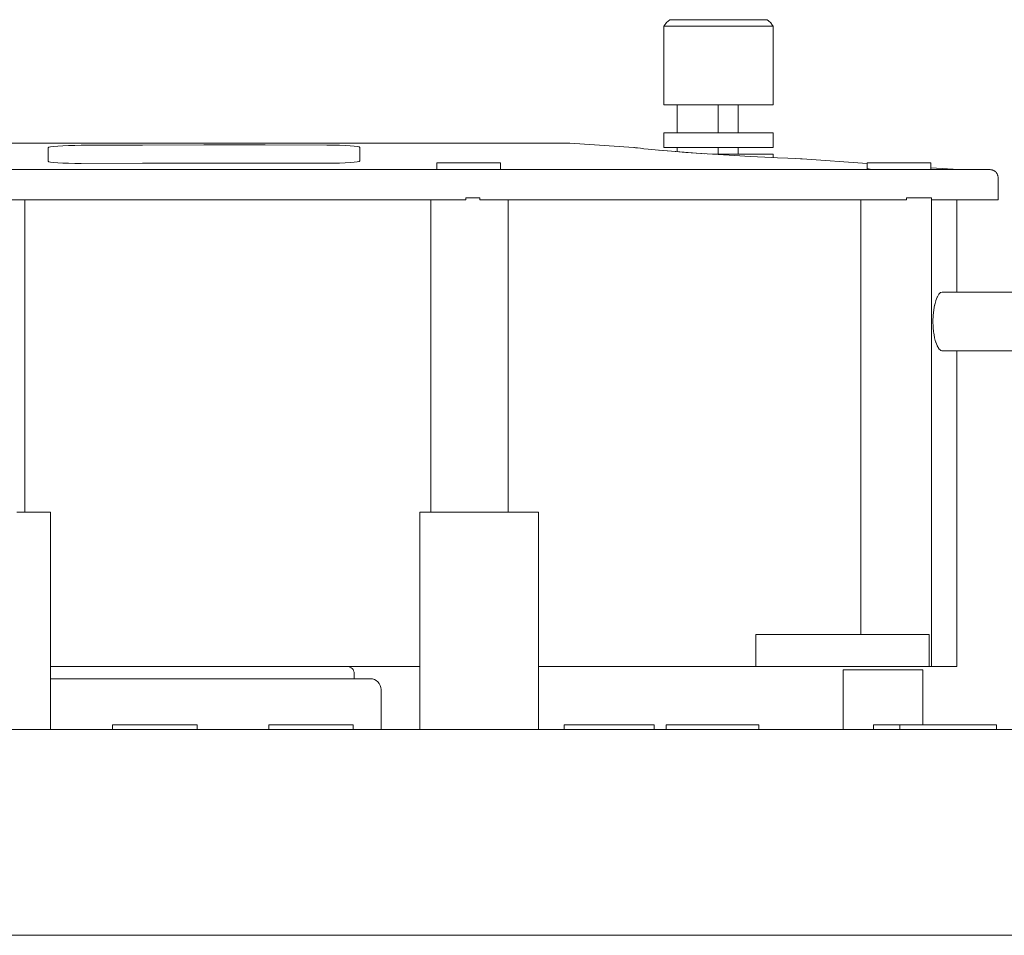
# Model space of a CAD drawing. Header units: millimetres. Extents: x -250 to 177, y 247 to 642.
# Tile 3 of 4: x -122 to 27, y 503 to 642. Entities that reach past the tile are written whole.
import ezdxf

# ---------------------------------------------------------------- set-up
doc = ezdxf.new("R2010")
doc.units = ezdxf.units.MM
doc.header["$MEASUREMENT"] = 0
doc.layers.add('material 1', color=7, linetype='Continuous')

msp = doc.modelspace()

# ---------------------------------------------------------------- linework, layer by layer
at = {"layer": 'material 1', "color": 7, "linetype": 'Continuous', "lineweight": 0}
for p, q in [((-24.39, 640.6), (-24.36, 640.65)), ((-24.36, 640.65), (-23.97, 641.15)), ((-23.97, 641.15), (-23.49, 641.56)), ((-23.48, 641.56), (-23.49, 641.56)), ((-23.43, 641.56), (-23.48, 641.56)), ((-23.36, 641.56), (-23.43, 641.56)), ((-23.27, 641.56), (-23.36, 641.56)), ((-20.51, 641.56), (-23.27, 641.56)), ((-20.45, 641.56), (-20.51, 641.56)), ((-20.2, 641.56), (-20.45, 641.56)), ((-19.88, 641.56), (-20.2, 641.56)), ((-19.53, 641.56), (-19.88, 641.56)), ((-19.16, 641.56), (-19.53, 641.56)), ((-18.8, 641.56), (-19.16, 641.56)), ((-13.25, 641.56), (-18.8, 641.56)), ((-13.05, 641.56), (-13.25, 641.56)), ((-12.84, 641.56), (-13.05, 641.56)), ((-12.64, 641.56), (-12.84, 641.56)), ((-12.45, 641.56), (-12.64, 641.56)), ((-12.27, 641.56), (-12.45, 641.56)), ((-12.11, 641.56), (-12.27, 641.56)), ((-11.97, 641.56), (-12.11, 641.56)), ((-11.86, 641.56), (-11.97, 641.56)), ((-9.04, 641.56), (-11.86, 641.56)), ((-8.93, 641.56), (-9.04, 641.56)), ((-8.86, 641.56), (-8.93, 641.56)), ((-8.81, 641.56), (-8.86, 641.56)), ((-8.8, 641.56), (-8.81, 641.56)), ((-8.8, 641.56), (-8.58, 641.39)), ((-8.25, 641.07), (-8.58, 641.39)), ((-7.96, 640.69), (-8.25, 641.07)), ((-7.96, 640.69), (-7.9, 640.6)), ((-24.39, 640.6), (-24.35, 640.6)), ((-24.39, 628.69), (-24.39, 640.6)), ((-24.35, 640.6), (-24.21, 640.6)), ((-24.21, 640.6), (-24.04, 640.6)), ((-24.04, 640.6), (-21.29, 640.6)), ((-21.29, 640.6), (-21.2, 640.6)), ((-21.2, 640.6), (-20.83, 640.6)), ((-20.83, 640.6), (-20.37, 640.6)), ((-20.37, 640.6), (-19.86, 640.6)), ((-19.86, 640.6), (-19.32, 640.6)), ((-19.32, 640.6), (-18.8, 640.6)), ((-18.8, 640.6), (-13.25, 640.6)), ((-13.25, 640.6), (-12.8, 640.6)), ((-12.8, 640.6), (-12.33, 640.6)), ((-12.33, 640.6), (-11.88, 640.6)), ((-11.88, 640.6), (-11.48, 640.6)), ((-11.48, 640.6), (-11.15, 640.6)), ((-11.15, 640.6), (-11.08, 640.6)), ((-11.08, 640.6), (-8.26, 640.6)), ((-8.26, 640.6), (-8.1, 640.6)), ((-8.1, 640.6), (-7.99, 640.6)), ((-7.99, 640.6), (-7.92, 640.6)), ((-7.92, 640.6), (-7.9, 640.6)), ((-7.9, 640.6), (-7.9, 628.69)), ((-24.39, 628.69), (-24.35, 628.69)), ((-24.35, 628.69), (-24.21, 628.69)), ((-24.21, 628.69), (-24.04, 628.69)), ((-24.04, 628.69), (-21.29, 628.69)), ((-22.39, 628.69), (-22.39, 624.48)), ((-21.29, 628.69), (-21.2, 628.69)), ((-21.2, 628.69), (-20.83, 628.69)), ((-20.83, 628.69), (-20.37, 628.69)), ((-20.37, 628.69), (-19.86, 628.69)), ((-19.86, 628.69), (-19.32, 628.69)), ((-19.32, 628.69), (-18.8, 628.69)), ((-18.8, 628.69), (-13.25, 628.69)), ((-16.17, 628.69), (-16.17, 624.48)), ((-13.25, 628.69), (-8.26, 628.69)), ((-13.17, 624.48), (-13.17, 628.69)), ((-8.26, 628.69), (-8.09, 628.69)), ((-8.09, 628.69), (-7.94, 628.69)), ((-7.94, 628.69), (-7.9, 628.69)), ((-24.39, 622.28), (-24.39, 624.48)), ((-24.37, 624.48), (-24.39, 624.48)), ((-24.3, 624.48), (-24.37, 624.48)), ((-24.19, 624.48), (-24.3, 624.48)), ((-24.04, 624.48), (-24.19, 624.48)), ((-21.29, 624.48), (-24.04, 624.48)), ((-21.2, 624.48), (-21.29, 624.48)), ((-20.83, 624.48), (-21.2, 624.48)), ((-20.37, 624.48), (-20.83, 624.48)), ((-19.86, 624.48), (-20.37, 624.48)), ((-19.32, 624.48), (-19.86, 624.48)), ((-18.8, 624.48), (-19.32, 624.48)), ((-13.25, 624.48), (-18.8, 624.48)), ((-12.8, 624.48), (-13.25, 624.48)), ((-12.33, 624.48), (-12.8, 624.48)), ((-11.88, 624.48), (-12.33, 624.48)), ((-11.48, 624.48), (-11.88, 624.48)), ((-11.15, 624.48), (-11.48, 624.48)), ((-11.08, 624.48), (-11.15, 624.48)), ((-8.26, 624.48), (-11.08, 624.48)), ((-8.09, 624.48), (-8.26, 624.48)), ((-7.94, 624.48), (-8.09, 624.48)), ((-7.9, 624.48), (-7.94, 624.48)), ((-7.9, 622.28), (-7.9, 624.48)), ((-116.45, 622.93), (-128.88, 622.93)), ((-103.97, 622.93), (-116.45, 622.93)), ((-91.46, 622.93), (-103.97, 622.93)), ((-78.96, 622.93), (-91.46, 622.93)), ((-66.47, 622.93), (-78.96, 622.93)), ((-54.01, 622.93), (-66.47, 622.93)), ((-41.61, 622.93), (-54.01, 622.93)), ((-41.34, 622.93), (-41.61, 622.93)), ((-41.07, 622.93), (-41.34, 622.93)), ((-40.8, 622.93), (-41.07, 622.93)), ((-40.54, 622.93), (-40.8, 622.93)), ((-40.28, 622.93), (-40.54, 622.93)), ((-40.04, 622.93), (-40.28, 622.93)), ((-39.81, 622.93), (-40.04, 622.93)), ((-39.6, 622.93), (-39.81, 622.93)), ((-39.4, 622.93), (-39.6, 622.93)), ((-39.22, 622.93), (-39.4, 622.93)), ((-39.2, 622.93), (-39.22, 622.93)), ((-39.06, 622.93), (-39.22, 622.93)), ((-38.92, 622.93), (-39.06, 622.93)), ((-38.81, 622.93), (-38.92, 622.93)), ((-38.72, 622.93), (-38.81, 622.93)), ((-38.65, 622.93), (-38.72, 622.93)), ((-38.61, 622.93), (-38.65, 622.93)), ((-38.6, 622.93), (-38.61, 622.93)), ((-28.9, 622.27), (-38.6, 622.93)), ((-117.24, 622.31), (-117.34, 622.24)), ((-117.34, 622.24), (-117.34, 620.19)), ((-116.96, 622.37), (-117.24, 622.31)), ((-116.5, 622.44), (-116.96, 622.37)), ((-115.88, 622.49), (-116.5, 622.44)), ((-115.12, 622.54), (-115.88, 622.49)), ((-114.26, 622.57), (-115.12, 622.54)), ((-113.32, 622.6), (-114.26, 622.57)), ((-112.34, 622.61), (-113.32, 622.6)), ((-103.08, 622.65), (-112.34, 622.61)), ((-93.81, 622.66), (-103.08, 622.65)), ((-84.55, 622.66), (-93.81, 622.66)), ((-75.28, 622.65), (-84.55, 622.66)), ((-74.31, 622.64), (-75.28, 622.65)), ((-73.37, 622.61), (-74.31, 622.64)), ((-72.5, 622.58), (-73.37, 622.61)), ((-71.75, 622.54), (-72.5, 622.58)), ((-71.13, 622.48), (-71.75, 622.54)), ((-70.67, 622.42), (-71.13, 622.48)), ((-70.38, 622.36), (-70.67, 622.42)), ((-70.28, 622.29), (-70.38, 622.36)), ((-70.28, 620.24), (-70.28, 622.29)), ((-28.9, 622.27), (-28.84, 622.26)), ((-28.9, 622.27), (-28.9, 622.27)), ((-28.84, 622.26), (-28.65, 622.24)), ((-28.65, 622.24), (-28.35, 622.2)), ((-28.35, 622.2), (-27.93, 622.15)), ((-27.93, 622.15), (-27.4, 622.09)), ((-27.4, 622.09), (-26.75, 622.02)), ((-26.75, 622.02), (-25.17, 621.86)), ((-25.17, 621.86), (-23.25, 621.7)), ((-18.19, 621.33), (-25.11, 621.86)), ((-24.39, 622.28), (-24.35, 622.28)), ((-24.35, 622.28), (-24.21, 622.28)), ((-24.21, 622.28), (-24.04, 622.28)), ((-24.04, 622.28), (-21.29, 622.28)), ((-23.25, 621.7), (-21.06, 621.53)), ((-22.39, 622.28), (-22.39, 621.65)), ((-21.29, 622.28), (-21.2, 622.28)), ((-21.2, 622.28), (-20.83, 622.28)), ((-21.06, 621.53), (-18.68, 621.36)), ((-20.83, 622.28), (-20.37, 622.28)), ((-20.37, 622.28), (-19.86, 622.28)), ((-19.86, 622.28), (-19.32, 622.28)), ((-19.32, 622.28), (-18.8, 622.28)), ((-18.8, 622.28), (-13.25, 622.28)), ((-18.68, 621.36), (-16.21, 621.2)), ((-16.17, 622.28), (-16.17, 621.26)), ((-13.25, 622.28), (-8.26, 622.28)), ((-13.17, 622.28), (-13.17, 621.26)), ((-8.26, 622.28), (-8.09, 622.28)), ((-8.09, 622.28), (-7.94, 622.28)), ((-7.94, 622.28), (-7.9, 622.28)), ((-117.34, 620.19), (-117.24, 620.13)), ((-117.24, 620.13), (-116.96, 620.07)), ((-116.96, 620.07), (-116.5, 620.01)), ((-116.5, 620.01), (-115.88, 619.96)), ((-115.88, 619.96), (-115.12, 619.92)), ((-115.12, 619.92), (-114.26, 619.9)), ((-114.26, 619.9), (-113.32, 619.88)), ((-113.32, 619.88), (-112.34, 619.88)), ((-112.34, 619.88), (-103.08, 619.91)), ((-103.08, 619.91), (-93.81, 619.93)), ((-93.81, 619.93), (-84.55, 619.93)), ((-84.55, 619.93), (-75.28, 619.91)), ((-75.28, 619.91), (-74.31, 619.92)), ((-74.31, 619.92), (-73.37, 619.93)), ((-73.37, 619.93), (-72.5, 619.96)), ((-72.5, 619.96), (-71.75, 620)), ((-71.75, 620), (-71.13, 620.05)), ((-71.13, 620.05), (-70.67, 620.11)), ((-70.67, 620.11), (-70.38, 620.17)), ((-70.38, 620.17), (-70.28, 620.24)), ((-58.64, 618.93), (-58.64, 619.98)), ((-58.62, 619.98), (-58.64, 619.98)), ((-58.54, 619.98), (-58.62, 619.98)), ((-58.43, 619.98), (-58.54, 619.98)), ((-58.27, 619.98), (-58.43, 619.98)), ((-58.07, 619.98), (-58.27, 619.98)), ((-57.84, 619.98), (-58.07, 619.98)), ((-57.56, 619.98), (-57.84, 619.98)), ((-57.25, 619.98), (-57.56, 619.98)), ((-56.9, 619.98), (-57.25, 619.98)), ((-56.51, 619.98), (-56.9, 619.98)), ((-56.1, 619.98), (-56.51, 619.98)), ((-55.66, 619.98), (-56.1, 619.98)), ((-55.21, 619.98), (-55.66, 619.98)), ((-54.75, 619.98), (-55.21, 619.98)), ((-54.29, 619.98), (-54.75, 619.98)), ((-53.84, 619.98), (-54.29, 619.98)), ((-53.41, 619.98), (-53.84, 619.98)), ((-52.97, 619.98), (-53.41, 619.98)), ((-52.52, 619.98), (-52.97, 619.98)), ((-52.07, 619.98), (-52.52, 619.98)), ((-51.63, 619.98), (-52.07, 619.98)), ((-51.21, 619.98), (-51.63, 619.98)), ((-50.81, 619.98), (-51.21, 619.98)), ((-50.45, 619.98), (-50.81, 619.98)), ((-50.11, 619.98), (-50.45, 619.98)), ((-49.82, 619.98), (-50.11, 619.98)), ((-49.58, 619.98), (-49.82, 619.98)), ((-49.38, 619.98), (-49.58, 619.98)), ((-49.22, 619.98), (-49.38, 619.98)), ((-49.12, 619.98), (-49.22, 619.98)), ((-49.06, 619.98), (-49.12, 619.98)), ((-49.04, 619.98), (-49.06, 619.98)), ((-49.04, 618.93), (-49.04, 619.98)), ((-13.25, 621.26), (-17.03, 621.26)), ((-16.21, 621.2), (-13.73, 621.06)), ((-13.73, 621.06), (-11.35, 620.93)), ((-12.8, 621.26), (-13.25, 621.26)), ((-12.33, 621.26), (-12.8, 621.26)), ((-11.88, 621.26), (-12.33, 621.26)), ((-11.48, 621.26), (-11.88, 621.26)), ((-11.15, 621.26), (-11.48, 621.26)), ((-11.35, 620.93), (-9.15, 620.81)), ((-11.08, 621.26), (-11.15, 621.26)), ((-8.26, 621.26), (-11.08, 621.26)), ((-9.15, 620.81), (-7.23, 620.72)), ((-8.11, 621.26), (-8.26, 621.26)), ((-7.99, 621.26), (-8.11, 621.26)), ((-7.92, 621.26), (-7.99, 621.26)), ((-7.9, 621.26), (-7.92, 621.26)), ((-7.9, 621.26), (-7.9, 620.75)), ((-7.23, 620.72), (-5.65, 620.64)), ((-5.65, 620.64), (-4.48, 620.59)), ((-4.48, 620.59), (-3.76, 620.55)), ((-3.76, 620.55), (-3.52, 620.54)), ((-3.52, 620.54), (-3.52, 620.54)), ((-3.52, 620.54), (6.32, 619.87)), ((6.32, 619.09), (6.32, 619.98)), ((6.34, 619.98), (6.32, 619.98)), ((6.42, 619.98), (6.34, 619.98)), ((6.53, 619.98), (6.42, 619.98)), ((6.69, 619.98), (6.53, 619.98)), ((6.89, 619.98), (6.69, 619.98)), ((7.12, 619.98), (6.89, 619.98)), ((7.4, 619.98), (7.12, 619.98)), ((7.71, 619.98), (7.4, 619.98)), ((8.06, 619.98), (7.71, 619.98)), ((8.45, 619.98), (8.06, 619.98)), ((8.86, 619.98), (8.45, 619.98)), ((9.3, 619.98), (8.86, 619.98)), ((9.75, 619.98), (9.3, 619.98)), ((10.21, 619.98), (9.75, 619.98)), ((10.67, 619.98), (10.21, 619.98)), ((11.12, 619.98), (10.67, 619.98)), ((11.57, 619.98), (11.12, 619.98)), ((12.03, 619.98), (11.57, 619.98)), ((12.49, 619.98), (12.03, 619.98)), ((12.94, 619.98), (12.49, 619.98)), ((13.38, 619.98), (12.94, 619.98)), ((13.79, 619.98), (13.38, 619.98)), ((14.18, 619.98), (13.79, 619.98)), ((14.53, 619.98), (14.18, 619.98)), ((14.84, 619.98), (14.53, 619.98)), ((15.12, 619.98), (14.84, 619.98)), ((15.35, 619.98), (15.12, 619.98)), ((15.55, 619.98), (15.35, 619.98)), ((15.71, 619.98), (15.55, 619.98)), ((15.82, 619.98), (15.71, 619.98)), ((15.9, 619.98), (15.82, 619.98)), ((15.92, 619.98), (15.9, 619.98)), ((15.92, 619.98), (15.92, 618.93)), ((-126.19, 618.93), (-120.47, 618.93)), ((-121.62, 618.93), (-109.34, 618.93)), ((-120.47, 618.93), (-114.74, 618.93)), ((-114.74, 618.93), (-109.01, 618.93)), ((-109.34, 618.93), (-94.46, 618.93)), ((-109.01, 618.93), (-103.27, 618.93)), ((-103.27, 618.93), (-97.53, 618.93)), ((-97.53, 618.93), (-91.78, 618.93)), ((-94.46, 618.93), (-79.56, 618.93)), ((-91.78, 618.93), (-86.04, 618.93)), ((-86.04, 618.93), (-80.29, 618.93)), ((-80.29, 618.93), (-74.55, 618.93)), ((-79.56, 618.93), (-64.69, 618.93)), ((-74.55, 618.93), (-68.81, 618.93)), ((-68.81, 618.93), (-63.08, 618.93)), ((-64.69, 618.93), (-58.64, 618.93)), ((-63.08, 618.93), (-57.35, 618.93)), ((-58.68, 618.93), (-58.68, 618.93)), ((-58.64, 618.93), (-58.62, 618.93)), ((-58.63, 618.93), (-58.63, 618.93)), ((-58.62, 618.93), (-58.56, 618.93)), ((-58.56, 618.93), (-58.45, 618.93)), ((-58.45, 618.93), (-58.3, 618.93)), ((-58.3, 618.93), (-58.1, 618.93)), ((-58.1, 618.93), (-57.86, 618.93)), ((-57.86, 618.93), (-57.57, 618.93)), ((-57.57, 618.93), (-57.23, 618.93)), ((-57.35, 618.93), (-51.63, 618.93)), ((-57.23, 618.93), (-56.86, 618.93)), ((-56.86, 618.93), (-56.47, 618.93)), ((-56.47, 618.93), (-56.04, 618.93)), ((-56.04, 618.93), (-55.61, 618.93)), ((-55.64, 618.93), (-55.64, 618.93)), ((-55.61, 618.93), (-55.16, 618.93)), ((-55.16, 618.93), (-54.71, 618.93)), ((-54.71, 618.93), (-54.27, 618.93)), ((-54.27, 618.93), (-53.84, 618.93)), ((-53.84, 618.93), (-53.41, 618.93)), ((-53.41, 618.93), (-52.97, 618.93)), ((-52.97, 618.93), (-52.52, 618.93)), ((-52.52, 618.93), (-52.07, 618.93)), ((-52.26, 618.93), (-52.26, 618.93)), ((-52.07, 618.93), (-51.63, 618.93)), ((-51.63, 618.93), (-45.92, 618.93)), ((-51.63, 618.93), (-51.21, 618.93)), ((-51.21, 618.93), (-50.81, 618.93)), ((-50.81, 618.93), (-50.45, 618.93)), ((-50.45, 618.93), (-50.11, 618.93)), ((-50.11, 618.93), (-49.82, 618.93)), ((-49.82, 618.93), (-49.58, 618.93)), ((-49.58, 618.93), (-49.38, 618.93)), ((-49.38, 618.93), (-49.22, 618.93)), ((-49.22, 618.93), (-49.12, 618.93)), ((-49.14, 618.93), (-49.14, 618.93)), ((-49.12, 618.93), (-49.06, 618.93)), ((-49.06, 618.93), (-49.04, 618.93)), ((-49.04, 618.93), (-35.08, 618.93)), ((-45.92, 618.93), (-40.22, 618.93)), ((-40.22, 618.93), (-34.54, 618.93)), ((-35.08, 618.93), (-29.58, 618.93)), ((-34.54, 618.93), (-25.41, 618.93)), ((-29.58, 618.93), (-24.18, 618.93)), ((-25.41, 618.93), (-16.75, 618.93)), ((-24.18, 618.93), (-18.93, 618.93)), ((-18.93, 618.93), (-13.84, 618.93)), ((-16.75, 618.93), (-8.61, 618.93)), ((-13.84, 618.93), (-8.99, 618.93)), ((-8.99, 618.93), (-4.41, 618.93)), ((-8.61, 618.93), (-1.1, 618.93)), ((-4.41, 618.93), (-0.13, 618.93)), ((-1.1, 618.93), (5.69, 618.93)), ((-0.13, 618.93), (3.83, 618.93)), ((3.83, 618.93), (7.19, 618.93)), ((5.69, 618.93), (11.63, 618.93)), ((7.19, 618.93), (7.39, 618.93)), ((7.39, 618.93), (7.73, 618.93)), ((7.73, 618.93), (8.09, 618.93)), ((8.09, 618.93), (8.49, 618.93)), ((8.49, 618.93), (8.92, 618.93)), ((8.92, 618.93), (9.35, 618.93)), ((9.23, 618.93), (9.23, 618.93)), ((9.35, 618.93), (9.8, 618.93)), ((9.8, 618.93), (10.25, 618.93)), ((10.25, 618.93), (10.69, 618.93)), ((10.28, 618.93), (10.28, 618.93)), ((10.69, 618.93), (11.12, 618.93)), ((11.12, 618.93), (11.57, 618.93)), ((11.57, 618.93), (12.03, 618.93)), ((11.63, 618.93), (16.63, 618.93)), ((12.03, 618.93), (12.49, 618.93)), ((12.09, 618.93), (12.09, 618.93)), ((12.49, 618.93), (12.94, 618.93)), ((12.94, 618.93), (13.38, 618.93)), ((13.38, 618.93), (13.79, 618.93)), ((13.79, 618.93), (14.18, 618.93)), ((14.18, 618.93), (14.53, 618.93)), ((14.53, 618.93), (14.84, 618.93)), ((14.84, 618.93), (15.12, 618.93)), ((15.12, 618.93), (15.35, 618.93)), ((15.35, 618.93), (15.55, 618.93)), ((15.55, 618.93), (15.71, 618.93)), ((15.71, 618.93), (15.82, 618.93)), ((15.82, 618.93), (15.9, 618.93)), ((15.9, 618.93), (15.92, 618.93)), ((15.92, 619.22), (20.14, 618.93)), ((15.92, 618.93), (17.5, 618.93)), ((16.63, 618.93), (20.5, 618.93)), ((17.5, 618.93), (18.87, 618.93)), ((18.87, 618.93), (19.75, 618.93)), ((19.75, 618.93), (20.14, 618.93)), ((20.5, 618.93), (23.16, 618.93)), ((23.16, 618.93), (24.59, 618.93)), ((24.59, 618.93), (24.8, 618.93)), ((24.89, 618.93), (24.8, 618.93)), ((24.89, 618.93), (24.89, 618.93)), ((24.98, 618.92), (24.89, 618.93)), ((25.07, 618.91), (24.98, 618.92)), ((25.16, 618.89), (25.07, 618.91)), ((25.25, 618.86), (25.16, 618.89)), ((25.33, 618.83), (25.25, 618.86)), ((25.41, 618.79), (25.33, 618.83)), ((25.49, 618.74), (25.41, 618.79)), ((25.57, 618.69), (25.49, 618.74)), ((25.64, 618.64), (25.57, 618.69)), ((25.71, 618.58), (25.64, 618.64)), ((25.77, 618.51), (25.71, 618.58)), ((25.83, 618.44), (25.77, 618.51)), ((25.88, 618.37), (25.83, 618.44)), ((25.92, 618.29), (25.88, 618.37)), ((25.96, 618.21), (25.92, 618.29)), ((26, 618.12), (25.96, 618.21)), ((26.03, 618.04), (26, 618.12)), ((26.05, 617.95), (26.03, 618.04)), ((26.06, 617.86), (26.05, 617.95)), ((26.07, 617.77), (26.06, 617.86)), ((26.07, 614.39), (26.07, 617.77)), ((-126.16, 614.39), (-120.57, 614.39)), ((-120.86, 614.39), (-120.86, 567.26)), ((-120.57, 614.39), (-114.83, 614.39)), ((-114.83, 614.39), (-109.07, 614.39)), ((-109.07, 614.39), (-103.32, 614.39)), ((-103.32, 614.39), (-97.55, 614.39)), ((-97.55, 614.39), (-91.79, 614.39)), ((-91.79, 614.39), (-86.03, 614.39)), ((-86.03, 614.39), (-80.27, 614.39)), ((-80.27, 614.39), (-74.5, 614.39)), ((-74.5, 614.39), (-68.75, 614.39)), ((-68.75, 614.39), (-62.99, 614.39)), ((-62.99, 614.39), (-57.25, 614.39)), ((-59.55, 567.26), (-59.55, 614.39)), ((-57.25, 614.39), (-54.28, 614.39)), ((-53.72, 614.68), (-54.28, 614.68)), ((-52.66, 614.68), (-53.72, 614.68)), ((-52.14, 614.68), (-52.66, 614.68)), ((-52.14, 614.39), (-51.51, 614.39)), ((-51.51, 614.39), (-45.77, 614.39)), ((-47.89, 614.39), (-47.89, 567.26)), ((-45.77, 614.39), (-40.05, 614.39)), ((-40.05, 614.39), (-34.34, 614.39)), ((-34.34, 614.39), (-25.1, 614.39)), ((-25.1, 614.39), (-16.28, 614.39)), ((-16.28, 614.39), (-7.98, 614.39)), ((-7.98, 614.39), (-0.33, 614.39)), ((-0.33, 614.39), (6.59, 614.39)), ((5.37, 614.39), (5.37, 548.77)), ((6.59, 614.39), (12.26, 614.39)), ((13.27, 614.68), (12.26, 614.68)), ((14.24, 614.68), (13.27, 614.68)), ((15.03, 614.68), (14.24, 614.68)), ((15.6, 614.68), (15.03, 614.68)), ((15.92, 614.68), (15.6, 614.68)), ((16.02, 614.68), (15.92, 614.68)), ((16.02, 614.68), (16.02, 543.96)), ((16.02, 614.39), (17.74, 614.39)), ((17.74, 614.39), (21.69, 614.39)), ((19.85, 600.46), (19.85, 614.39)), ((21.69, 614.39), (24.4, 614.39)), ((24.4, 614.39), (25.86, 614.39)), ((25.86, 614.39), (26.07, 614.39)), ((34.18, 600.45), (17.61, 600.46)), ((34.18, 591.59), (17.61, 591.58)), ((19.85, 543.96), (19.85, 591.58)), ((-121.25, 567.26), (-122.08, 567.26)), ((-120.46, 567.26), (-121.25, 567.26)), ((-119.74, 567.26), (-120.46, 567.26)), ((-119.09, 567.26), (-119.74, 567.26)), ((-118.51, 567.26), (-119.09, 567.26)), ((-118.03, 567.26), (-118.51, 567.26)), ((-117.64, 567.26), (-118.03, 567.26)), ((-117.34, 567.26), (-117.64, 567.26)), ((-117.13, 567.26), (-117.34, 567.26)), ((-117.01, 567.26), (-117.13, 567.26)), ((-116.97, 567.26), (-117.01, 567.26)), ((-116.97, 567.26), (-116.97, 534.47)), ((-61.22, 534.47), (-61.22, 567.26)), ((-61.18, 567.26), (-61.22, 567.26)), ((-61.07, 567.26), (-61.18, 567.26)), ((-60.87, 567.26), (-61.07, 567.26)), ((-60.59, 567.26), (-60.87, 567.26)), ((-60.22, 567.26), (-60.59, 567.26)), ((-59.76, 567.26), (-60.22, 567.26)), ((-59.21, 567.26), (-59.76, 567.26)), ((-58.59, 567.26), (-59.21, 567.26)), ((-57.91, 567.26), (-58.59, 567.26)), ((-57.16, 567.26), (-57.91, 567.26)), ((-56.37, 567.26), (-57.16, 567.26)), ((-55.56, 567.26), (-56.37, 567.26)), ((-54.73, 567.26), (-55.56, 567.26)), ((-53.89, 567.26), (-54.73, 567.26)), ((-53.07, 567.26), (-53.89, 567.26)), ((-52.26, 567.26), (-53.07, 567.26)), ((-51.46, 567.26), (-52.26, 567.26)), ((-50.63, 567.26), (-51.46, 567.26)), ((-49.8, 567.26), (-50.63, 567.26)), ((-48.97, 567.26), (-49.8, 567.26)), ((-48.15, 567.26), (-48.97, 567.26)), ((-47.36, 567.26), (-48.15, 567.26)), ((-46.62, 567.26), (-47.36, 567.26)), ((-45.93, 567.26), (-46.62, 567.26)), ((-45.31, 567.26), (-45.93, 567.26)), ((-44.77, 567.26), (-45.31, 567.26)), ((-44.31, 567.26), (-44.77, 567.26)), ((-43.94, 567.26), (-44.31, 567.26)), ((-43.65, 567.26), (-43.94, 567.26)), ((-43.46, 567.26), (-43.65, 567.26)), ((-43.34, 567.26), (-43.46, 567.26)), ((-43.31, 567.26), (-43.34, 567.26)), ((-43.31, 567.26), (-43.31, 534.47)), ((-10.48, 543.96), (-10.48, 548.77)), ((-8.09, 548.77), (-10.48, 548.77)), ((-7.51, 548.77), (-8.09, 548.77)), ((-6.85, 548.77), (-7.51, 548.77)), ((-6.2, 548.77), (-6.85, 548.77)), ((-5.62, 548.77), (-6.2, 548.77)), ((6.31, 548.77), (-5.62, 548.77)), ((6.78, 548.77), (6.31, 548.77)), ((7.43, 548.77), (6.78, 548.77)), ((8.07, 548.77), (7.43, 548.77)), ((8.7, 548.77), (8.07, 548.77)), ((8.7, 548.77), (9.33, 548.77)), ((9.33, 548.77), (9.97, 548.77)), ((9.97, 548.77), (10.62, 548.77)), ((10.62, 548.77), (11.27, 548.77)), ((11.27, 548.77), (11.91, 548.77)), ((11.91, 548.77), (12.52, 548.77)), ((12.52, 548.77), (13.1, 548.77)), ((13.1, 548.77), (13.64, 548.77)), ((13.64, 548.77), (14.12, 548.77)), ((14.12, 548.77), (14.54, 548.77)), ((14.54, 548.77), (14.9, 548.77)), ((14.9, 548.77), (15.19, 548.77)), ((15.19, 548.77), (15.41, 548.77)), ((15.41, 548.77), (15.56, 548.77)), ((15.56, 548.77), (15.65, 548.77)), ((15.65, 548.77), (15.68, 548.77)), ((15.68, 543.96), (15.68, 548.77)), ((-116.97, 543.96), (-108.84, 543.96)), ((-108.84, 543.96), (-90.19, 543.96)), ((-90.19, 543.96), (-71.53, 543.96)), ((-72.16, 543.96), (-71.97, 543.94)), ((-71.97, 543.94), (-71.77, 543.88)), ((-71.77, 543.88), (-71.59, 543.78)), ((-71.59, 543.78), (-71.43, 543.66)), ((-71.53, 543.96), (-61.22, 543.96)), ((-71.43, 543.66), (-71.3, 543.5)), ((-71.3, 543.5), (-71.21, 543.32)), ((-71.21, 543.32), (-71.15, 543.12)), ((-71.13, 542.92), (-71.15, 543.12)), ((-71.13, 542.12), (-71.13, 542.92)), ((-43.31, 543.96), (-39.31, 543.96)), ((-39.31, 543.96), (-30.16, 543.96)), ((-30.16, 543.96), (-21.04, 543.96)), ((-21.04, 543.96), (-12.09, 543.96)), ((-12.09, 543.96), (-10.48, 543.96)), ((-10.48, 543.96), (-8.09, 543.96)), ((-8.09, 543.96), (-7.51, 543.96)), ((-7.51, 543.96), (-6.85, 543.96)), ((-6.85, 543.96), (-6.2, 543.96)), ((-6.2, 543.96), (-5.62, 543.96)), ((-5.62, 543.96), (6.31, 543.96)), ((2.71, 543.45), (2.68, 543.45)), ((2.68, 543.45), (2.68, 534.47)), ((2.79, 543.45), (2.71, 543.45)), ((2.92, 543.45), (2.79, 543.45)), ((3.11, 543.45), (2.92, 543.45)), ((3.36, 543.45), (3.11, 543.45)), ((3.66, 543.45), (3.36, 543.45)), ((4.03, 543.45), (3.66, 543.45)), ((4.44, 543.45), (4.03, 543.45)), ((4.9, 543.45), (4.44, 543.45)), ((5.4, 543.45), (4.9, 543.45)), ((5.93, 543.45), (5.4, 543.45)), ((6.48, 543.45), (5.93, 543.45)), ((6.31, 543.96), (6.78, 543.96)), ((7.04, 543.45), (6.48, 543.45)), ((6.78, 543.96), (7.43, 543.96)), ((7.6, 543.45), (7.04, 543.45)), ((7.43, 543.96), (8.07, 543.96)), ((8.15, 543.45), (7.6, 543.45)), ((8.07, 543.96), (8.7, 543.96)), ((8.69, 543.45), (8.15, 543.45)), ((9.23, 543.45), (8.69, 543.45)), ((9.33, 543.96), (8.7, 543.96)), ((9.78, 543.45), (9.23, 543.45)), ((9.97, 543.96), (9.33, 543.96)), ((10.34, 543.45), (9.78, 543.45)), ((10.62, 543.96), (9.97, 543.96)), ((10.9, 543.45), (10.34, 543.45)), ((11.27, 543.96), (10.62, 543.96)), ((11.45, 543.45), (10.9, 543.45)), ((11.91, 543.96), (11.27, 543.96)), ((11.97, 543.45), (11.45, 543.45)), ((12.52, 543.96), (11.91, 543.96)), ((12.47, 543.45), (11.97, 543.45)), ((12.93, 543.45), (12.47, 543.45)), ((13.1, 543.96), (12.52, 543.96)), ((13.35, 543.45), (12.93, 543.45)), ((13.64, 543.96), (13.1, 543.96)), ((13.71, 543.45), (13.35, 543.45)), ((14.12, 543.96), (13.64, 543.96)), ((14.02, 543.45), (13.71, 543.45)), ((14.27, 543.45), (14.02, 543.45)), ((14.54, 543.96), (14.12, 543.96)), ((14.46, 543.45), (14.27, 543.45)), ((14.59, 543.45), (14.46, 543.45)), ((14.9, 543.96), (14.54, 543.96)), ((14.67, 543.45), (14.59, 543.45)), ((14.69, 543.45), (14.67, 543.45)), ((14.69, 535.15), (14.69, 543.45)), ((15.19, 543.96), (14.9, 543.96)), ((15.41, 543.96), (15.19, 543.96)), ((15.56, 543.96), (15.41, 543.96)), ((15.65, 543.96), (15.56, 543.96)), ((15.68, 543.96), (15.65, 543.96)), ((15.68, 543.96), (15.92, 543.96)), ((15.92, 543.96), (16.02, 543.96)), ((16.02, 543.96), (17.45, 543.96)), ((17.45, 543.96), (18.81, 543.96)), ((18.81, 543.96), (19.59, 543.96)), ((19.59, 543.96), (19.85, 543.96)), ((-116.97, 542.12), (-113.73, 542.12)), ((-113.73, 542.12), (-108.84, 542.12)), ((-108.84, 542.12), (-104.13, 542.12)), ((-104.13, 542.12), (-100.62, 542.12)), ((-100.62, 542.12), (-97.24, 542.12)), ((-97.24, 542.12), (-94.02, 542.12)), ((-94.02, 542.12), (-90.95, 542.12)), ((-90.95, 542.12), (-88.05, 542.12)), ((-88.05, 542.12), (-85.33, 542.12)), ((-85.33, 542.12), (-82.79, 542.12)), ((-82.79, 542.12), (-80.44, 542.12)), ((-80.44, 542.12), (-78.29, 542.12)), ((-78.29, 542.12), (-76.34, 542.12)), ((-76.34, 542.12), (-74.61, 542.12)), ((-74.61, 542.12), (-73.09, 542.12)), ((-73.09, 542.12), (-71.79, 542.12)), ((-71.79, 542.12), (-70.72, 542.12)), ((-70.72, 542.12), (-69.87, 542.12)), ((-69.87, 542.12), (-69.25, 542.12)), ((-69.25, 542.12), (-68.86, 542.12)), ((-68.86, 542.12), (-68.7, 542.12)), ((-68.7, 542.12), (-68.38, 542.09)), ((-68.38, 542.09), (-68.07, 542)), ((-68.07, 542), (-67.79, 541.85)), ((-67.79, 541.85), (-67.54, 541.65)), ((-67.54, 541.65), (-67.34, 541.4)), ((-67.34, 541.4), (-67.19, 541.12)), ((-67.19, 541.12), (-67.1, 540.81)), ((-67.07, 540.49), (-67.1, 540.81)), ((-67.07, 540.49), (-67.06, 534.47)), ((-107.63, 534.47), (-107.63, 535.15)), ((-107.58, 535.15), (-107.63, 535.15)), ((-107.47, 535.15), (-107.58, 535.15)), ((-107.31, 535.15), (-107.47, 535.15)), ((-106.15, 535.15), (-107.31, 535.15)), ((-105.86, 535.15), (-106.15, 535.15)), ((-105.49, 535.15), (-105.86, 535.15)), ((-105.07, 535.15), (-105.49, 535.15)), ((-104.61, 535.15), (-105.07, 535.15)), ((-104.11, 535.15), (-104.61, 535.15)), ((-103.59, 535.15), (-104.11, 535.15)), ((-103.05, 535.15), (-103.59, 535.15)), ((-102.5, 535.15), (-103.05, 535.15)), ((-101.96, 535.15), (-102.5, 535.15)), ((-101.43, 535.15), (-101.96, 535.15)), ((-100.89, 535.15), (-101.43, 535.15)), ((-100.33, 535.15), (-100.89, 535.15)), ((-99.76, 535.15), (-100.33, 535.15)), ((-99.18, 535.15), (-99.76, 535.15)), ((-98.61, 535.15), (-99.18, 535.15)), ((-98.06, 535.15), (-98.61, 535.15)), ((-97.53, 535.15), (-98.06, 535.15)), ((-97.03, 535.15), (-97.53, 535.15)), ((-96.57, 535.15), (-97.03, 535.15)), ((-96.16, 535.15), (-96.57, 535.15)), ((-95.8, 535.15), (-96.16, 535.15)), ((-95.5, 535.15), (-95.8, 535.15)), ((-95.26, 535.15), (-95.5, 535.15)), ((-95.08, 535.15), (-95.26, 535.15)), ((-94.95, 535.15), (-95.08, 535.15)), ((-94.87, 535.15), (-94.95, 535.15)), ((-94.87, 535.15), (-94.85, 535.15)), ((-94.85, 535.15), (-94.85, 534.47)), ((-84.04, 534.47), (-84.04, 535.15)), ((-83.99, 535.15), (-84.04, 535.15)), ((-83.9, 535.15), (-83.99, 535.15)), ((-83.75, 535.15), (-83.9, 535.15)), ((-82.63, 535.15), (-83.75, 535.15)), ((-82.41, 535.15), (-82.63, 535.15)), ((-82.15, 535.15), (-82.41, 535.15)), ((-81.86, 535.15), (-82.15, 535.15)), ((-81.54, 535.15), (-81.86, 535.15)), ((-81.18, 535.15), (-81.54, 535.15)), ((-80.8, 535.15), (-81.18, 535.15)), ((-80.38, 535.15), (-80.8, 535.15)), ((-79.95, 535.15), (-80.38, 535.15)), ((-79.49, 535.15), (-79.95, 535.15)), ((-79.02, 535.15), (-79.49, 535.15)), ((-78.55, 535.15), (-79.02, 535.15)), ((-78.06, 535.15), (-78.55, 535.15)), ((-77.58, 535.15), (-78.06, 535.15)), ((-77.1, 535.15), (-77.58, 535.15)), ((-76.63, 535.15), (-77.1, 535.15)), ((-76.18, 535.15), (-76.63, 535.15)), ((-75.74, 535.15), (-76.18, 535.15)), ((-75.32, 535.15), (-75.74, 535.15)), ((-74.89, 535.15), (-75.32, 535.15)), ((-74.47, 535.15), (-74.89, 535.15)), ((-74.06, 535.15), (-74.47, 535.15)), ((-73.67, 535.15), (-74.06, 535.15)), ((-73.29, 535.15), (-73.67, 535.15)), ((-72.94, 535.15), (-73.29, 535.15)), ((-72.61, 535.15), (-72.94, 535.15)), ((-72.32, 535.15), (-72.61, 535.15)), ((-72.06, 535.15), (-72.32, 535.15)), ((-71.83, 535.15), (-72.06, 535.15)), ((-71.65, 535.15), (-71.83, 535.15)), ((-71.5, 535.15), (-71.65, 535.15)), ((-71.39, 535.15), (-71.5, 535.15)), ((-71.32, 535.15), (-71.39, 535.15)), ((-71.32, 535.15), (-71.29, 535.15)), ((-71.29, 534.47), (-71.29, 535.15)), ((-39.4, 535.15), (-39.41, 535.15)), ((-39.41, 535.15), (-39.41, 534.47)), ((-39.34, 535.15), (-39.4, 535.15)), ((-39.24, 535.15), (-39.34, 535.15)), ((-39.11, 535.15), (-39.24, 535.15)), ((-38.93, 535.15), (-39.11, 535.15)), ((-38.72, 535.15), (-38.93, 535.15)), ((-38.47, 535.15), (-38.72, 535.15)), ((-38.2, 535.15), (-38.47, 535.15)), ((-37.89, 535.15), (-38.2, 535.15)), ((-37.57, 535.15), (-37.89, 535.15)), ((-37.22, 535.15), (-37.57, 535.15)), ((-36.87, 535.15), (-37.22, 535.15)), ((-36.49, 535.15), (-36.87, 535.15)), ((-36.09, 535.15), (-36.49, 535.15)), ((-35.67, 535.15), (-36.09, 535.15)), ((-35.22, 535.15), (-35.67, 535.15)), ((-34.76, 535.15), (-35.22, 535.15)), ((-34.28, 535.15), (-34.76, 535.15)), ((-33.79, 535.15), (-34.28, 535.15)), ((-33.29, 535.15), (-33.79, 535.15)), ((-32.8, 535.15), (-33.29, 535.15)), ((-32.31, 535.15), (-32.8, 535.15)), ((-31.82, 535.15), (-32.31, 535.15)), ((-31.36, 535.15), (-31.82, 535.15)), ((-30.91, 535.15), (-31.36, 535.15)), ((-30.48, 535.15), (-30.91, 535.15)), ((-30.08, 535.15), (-30.48, 535.15)), ((-30.08, 535.15), (-29.63, 535.15)), ((-29.63, 535.15), (-29.23, 535.15)), ((-26.83, 535.15), (-29.23, 535.15)), ((-26.63, 535.15), (-26.83, 535.15)), ((-26.36, 535.15), (-26.63, 535.15)), ((-26.15, 535.15), (-26.36, 535.15)), ((-25.99, 535.15), (-26.15, 535.15)), ((-25.9, 535.15), (-25.99, 535.15)), ((-25.87, 535.15), (-25.9, 535.15)), ((-25.87, 535.15), (-25.87, 534.47)), ((-24.06, 534.47), (-24.06, 535.15)), ((-24.05, 535.15), (-24.06, 535.15)), ((-24, 535.15), (-24.05, 535.15)), ((-23.91, 535.15), (-24, 535.15)), ((-23.78, 535.15), (-23.91, 535.15)), ((-23.62, 535.15), (-23.78, 535.15)), ((-23.42, 535.15), (-23.62, 535.15)), ((-23.42, 535.15), (-23.15, 535.15)), ((-23.15, 535.15), (-22.85, 535.15)), ((-19.93, 535.15), (-22.85, 535.15)), ((-19.47, 535.15), (-19.93, 535.15)), ((-18.97, 535.15), (-19.47, 535.15)), ((-18.44, 535.15), (-18.97, 535.15)), ((-17.87, 535.15), (-18.44, 535.15)), ((-17.28, 535.15), (-17.87, 535.15)), ((-16.68, 535.15), (-17.28, 535.15)), ((-16.08, 535.15), (-16.68, 535.15)), ((-15.48, 535.15), (-16.08, 535.15)), ((-14.89, 535.15), (-15.48, 535.15)), ((-14.33, 535.15), (-14.89, 535.15)), ((-13.79, 535.15), (-14.33, 535.15)), ((-13.27, 535.15), (-13.79, 535.15)), ((-12.76, 535.15), (-13.27, 535.15)), ((-12.28, 535.15), (-12.76, 535.15)), ((-11.83, 535.15), (-12.28, 535.15)), ((-11.42, 535.15), (-11.83, 535.15)), ((-11.06, 535.15), (-11.42, 535.15)), ((-10.75, 535.15), (-11.06, 535.15)), ((-10.49, 535.15), (-10.75, 535.15)), ((-10.29, 535.15), (-10.49, 535.15)), ((-10.16, 535.15), (-10.29, 535.15)), ((-10.07, 535.15), (-10.16, 535.15)), ((-10.04, 535.15), (-10.07, 535.15)), ((-10.04, 534.47), (-10.04, 535.15)), ((7.27, 535.15), (7.27, 534.47)), ((7.28, 535.15), (7.27, 535.15)), ((7.33, 535.15), (7.28, 535.15)), ((7.42, 535.15), (7.33, 535.15)), ((7.54, 535.15), (7.42, 535.15)), ((7.7, 535.15), (7.54, 535.15)), ((7.88, 535.15), (7.7, 535.15)), ((8.09, 535.15), (7.88, 535.15)), ((8.34, 535.15), (8.09, 535.15)), ((8.63, 535.15), (8.34, 535.15)), ((8.95, 535.15), (8.63, 535.15)), ((9.3, 535.15), (8.95, 535.15)), ((9.69, 535.15), (9.3, 535.15)), ((10.1, 535.15), (9.69, 535.15)), ((10.53, 535.15), (10.1, 535.15)), ((10.98, 535.15), (10.53, 535.15)), ((11.26, 535.15), (10.98, 535.15)), ((11.26, 534.47), (11.26, 535.15)), ((11.29, 535.15), (11.26, 535.15)), ((11.36, 535.15), (11.29, 535.15)), ((11.47, 535.15), (11.36, 535.15)), ((11.62, 535.15), (11.47, 535.15)), ((11.81, 535.15), (11.62, 535.15)), ((12.04, 535.15), (11.81, 535.15)), ((12.3, 535.15), (12.04, 535.15)), ((12.59, 535.15), (12.3, 535.15)), ((12.91, 535.15), (12.59, 535.15)), ((13.26, 535.15), (12.91, 535.15)), ((13.62, 535.15), (13.26, 535.15)), ((13.62, 535.15), (14.06, 535.15)), ((14.06, 535.15), (14.54, 535.15)), ((18.38, 535.15), (14.54, 535.15)), ((18.77, 535.15), (18.38, 535.15)), ((19.38, 535.15), (18.77, 535.15)), ((20, 535.15), (19.38, 535.15)), ((20.62, 535.15), (20, 535.15)), ((21.23, 535.15), (20.62, 535.15)), ((21.83, 535.15), (21.23, 535.15)), ((22.4, 535.15), (21.83, 535.15)), ((22.93, 535.15), (22.4, 535.15)), ((23.42, 535.15), (22.93, 535.15)), ((23.87, 535.15), (23.42, 535.15)), ((24.26, 535.15), (23.87, 535.15)), ((24.61, 535.15), (24.26, 535.15)), ((24.92, 535.15), (24.61, 535.15)), ((25.2, 535.15), (24.92, 535.15)), ((25.43, 535.15), (25.2, 535.15)), ((25.62, 535.15), (25.43, 535.15)), ((25.76, 535.15), (25.62, 535.15)), ((25.83, 535.15), (25.76, 535.15)), ((25.84, 535.15), (25.83, 535.15)), ((25.84, 534.47), (25.84, 535.15)), ((-107.51, 534.47), (-178.26, 534.47)), ((-36.77, 534.47), (-107.51, 534.47)), ((-35.31, 534.47), (-36.77, 534.47)), ((-35.31, 534.47), (37.13, 534.47)), ((1.86, 534.47), (1.86, 534.47)), ((6.32, 534.47), (6.33, 534.47)), ((-178.33, 503.41), (-107.15, 503.41)), ((-107.15, 503.4), (-178.33, 503.4)), ((-107.15, 503.41), (-35.31, 503.41)), ((-35.31, 503.4), (-107.15, 503.4)), ((-35.31, 503.41), (37.17, 503.41)), ((37.17, 503.4), (-35.31, 503.4))]:
    msp.add_line(p, q, dxfattribs=at)
at = {"layer": 'material 1', "color": 7, "linetype": 'Continuous', "lineweight": 0, "flags": 128}
for points in [[(6.32, 619.09), (6.32, 619.09), (6.32, 619.09), (6.34, 619.07), (6.39, 619.05), (6.4, 619.05), (6.5, 619.03), (6.51, 619.03), (6.65, 619), (6.66, 619), (6.77, 618.98), (6.77, 618.98), (6.85, 618.97), (6.86, 618.97), (7.1, 618.94), (7.1, 618.94), (7.19, 618.93)], [(-54.28, 614.39), (-54.28, 614.39), (-54.28, 614.68)], [(-52.14, 614.68), (-52.14, 614.39), (-52.14, 614.39)], [(12.26, 614.39), (12.26, 614.39), (12.26, 614.6), (12.26, 614.68)], [(17.61, 600.46), (17.61, 600.46), (17.45, 600.39), (17.42, 600.38), (17.39, 600.37), (17.15, 600.14), (17.12, 600.12), (16.9, 599.75), (16.88, 599.71), (16.68, 599.21), (16.66, 599.16), (16.5, 598.55), (16.48, 598.49), (16.36, 597.79), (16.35, 597.72), (16.28, 596.96), (16.27, 596.89), (16.24, 596.1), (16.24, 596.02), (16.27, 595.23), (16.27, 595.15), (16.34, 594.4), (16.35, 594.32), (16.47, 593.62), (16.48, 593.55), (16.64, 592.94), (16.66, 592.88), (16.86, 592.38), (16.88, 592.33), (17.1, 591.96), (17.12, 591.92), (17.37, 591.69), (17.39, 591.67), (17.45, 591.65), (17.59, 591.59), (17.61, 591.58), (17.61, 591.58)]]:
    msp.add_lwpolyline(points, dxfattribs=at)

doc.saveas('drawing.dxf')
